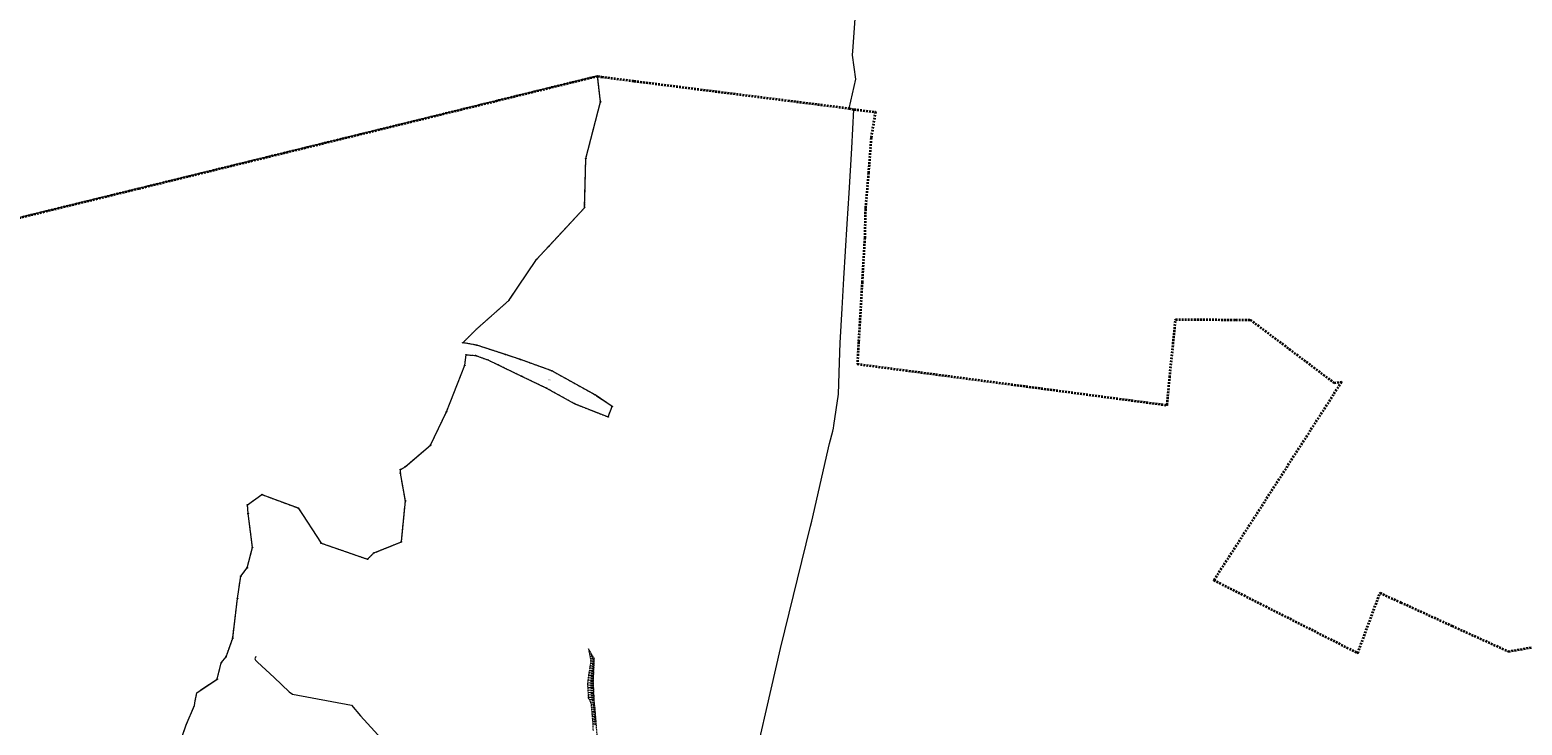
# Model space of a CAD drawing. Extents: x 5459987 to 5506369, y 5959610 to 5991660.
# Tile 40 of 51: x 5462107 to 5463336, y 5972440 to 5973012. Entities that reach past the tile are written whole.
import ezdxf
from ezdxf.enums import TextEntityAlignment as Align

# ---------------------------------------------------------------- set-up
doc = ezdxf.new("R2010")
doc.units = 0
for name, pattern in [('PRZER1-1', [1, 0.5, -0.5]), ('PRZER2-1', [1.5, 1, -0.5]), ('PRZER3-2', [2.5, 1.5, -1])]:
    doc.linetypes.add(name, pattern=pattern)
doc.layers.get('0').update_dxf_attribs({"linetype": 'CONTINUOUS'})
for name, color, linetype, lineweight in [('GEPPGD', 7, 'CONTINUOUS', 18), ('GEPPGO', 7, 'CONTINUOUS', 18), ('GESJOB', 7, 'CONTINUOUS', 35), ('GESOZN', 7, 'CONTINUOUS', 18), ('GSSZSN', 7, 'CONTINUOUS', 18), ('GUPPRZ_O', 7, 'CONTINUOUS', 18)]:
    doc.layers.add(name, color=color, linetype=linetype, lineweight=lineweight)
for name, color, linetype, lineweight, true_color in [('GESUZY', 7, 'CONTINUOUS', 18, 0x008000), ('GESUZY_O', 7, 'CONTINUOUS', 18, 0x008000), ('GSSWWS', 7, 'CONTINUOUS', 18, 0x59d9ff), ('GULEPR', 1, 'CONTINUOUS', 18, 0xff0000), ('GULEPR_O', 1, 'CONTINUOUS', 18, 0xff0000)]:
    doc.layers.add(name, color=color, linetype=linetype, lineweight=lineweight, true_color=true_color)
doc.styles.add('Arial', font='arial.ttf')

# ---------------------------------------------------------------- blocks, each defined once
blk = doc.blocks.new('GEPPGO1_1')
at = {"color": 0}
blk.add_lwpolyline([(0, 0.25), (0.077254, 0.237764), (0.146946, 0.202254), (0.202254, 0.146946), (0.237764, 0.077254), (0.25, 0), (0.237764, -0.077254), (0.202254, -0.146946), (0.146946, -0.202254), (0.077254, -0.237764), (0, -0.25), (-0.077254, -0.237764), (-0.146946, -0.202254), (-0.202254, -0.146946), (-0.237764, -0.077254), (-0.25, 0), (-0.237764, 0.077254), (-0.202254, 0.146946), (-0.146946, 0.202254), (-0.077254, 0.237764)], close=True, dxfattribs=at)
blk = doc.blocks.new('GEPPGD1_2')
blk.add_hatch(color=0).paths.add_polyline_path([(0, -0.045), (0.013906, -0.042798), (0.02645, -0.036406), (0.036406, -0.02645), (0.042798, -0.013906), (0.045, 0), (0.042798, 0.013906), (0.036406, 0.02645), (0.02645, 0.036406), (0.013906, 0.042798), (0, 0.045), (-0.013906, 0.042798), (-0.02645, 0.036406), (-0.036406, 0.02645), (-0.042798, 0.013906), (-0.045, 0), (-0.042798, -0.013906), (-0.036406, -0.02645), (-0.02645, -0.036406), (-0.013906, -0.042798)])
blk = doc.blocks.new('GEPPGD1_1')
at = {"color": 0}
blk.add_lwpolyline([(0, 0.25), (0.077254, 0.237764), (0.146946, 0.202254), (0.202254, 0.146946), (0.237764, 0.077254), (0.25, 0), (0.237764, -0.077254), (0.202254, -0.146946), (0.146946, -0.202254), (0.077254, -0.237764), (0, -0.25), (-0.077254, -0.237764), (-0.146946, -0.202254), (-0.202254, -0.146946), (-0.237764, -0.077254), (-0.25, 0), (-0.237764, 0.077254), (-0.202254, 0.146946), (-0.146946, 0.202254), (-0.077254, 0.237764)], close=True, dxfattribs=at)
blk = doc.blocks.new('GEPPGO1_2')
blk.add_hatch(color=0).paths.add_polyline_path([(0, -0.045), (0.013906, -0.042798), (0.02645, -0.036406), (0.036406, -0.02645), (0.042798, -0.013906), (0.045, 0), (0.042798, 0.013906), (0.036406, 0.02645), (0.02645, 0.036406), (0.013906, 0.042798), (0, 0.045), (-0.013906, 0.042798), (-0.02645, 0.036406), (-0.036406, 0.02645), (-0.042798, 0.013906), (-0.045, 0), (-0.042798, -0.013906), (-0.036406, -0.02645), (-0.02645, -0.036406), (-0.013906, -0.042798)])

msp = doc.modelspace()

# ---------------------------------------------------------------- linework, layer by layer
at = {"layer": 'GESJOB', "color": 252, "linetype": 'PRZER3-2', "lineweight": 35, "elevation": 10.2}
msp.add_lwpolyline([(5461355.1, 5972675.7), (5462196.7, 5972881.8), (5462574.5, 5972974.4), (5462577.8, 5972973.7), (5462604.4, 5972970.3), (5462781.6, 5972947.8), (5462785.6, 5972946.9), (5462803.2, 5972944.9), (5462799.7, 5972923.4), (5462797.5, 5972894.6), (5462795, 5972865), (5462794.4, 5972841.1), (5462792.3, 5972804.9), (5462789.4, 5972755.5), (5462788.4, 5972737.3), (5463043.5, 5972703.4), (5463045.6, 5972726.3), (5463050.5, 5972774), (5463100, 5972773.7), (5463112, 5972773.7), (5463144.1, 5972749.6), (5463180.9, 5972721.9), (5463187.1, 5972722.5), (5463082, 5972559.2), (5463200.5, 5972499.2), (5463218.8, 5972548.7), (5463236, 5972540.9), (5463278.2, 5972521.6), (5463324.7, 5972500.5), (5463410.2, 5972516.1)], dxfattribs=at)
at = {"layer": 'GESOZN', "color": 252, "linetype": 'Continuous', "lineweight": 18, "elevation": 10.1}
msp.add_lwpolyline([(5462697.3, 5972382.3), (5462725.2, 5972503), (5462749.8, 5972603.8), (5462751, 5972607.9), (5462765.4, 5972671.8), (5462768.2, 5972681.9), (5462768.7, 5972684.3), (5462769.1, 5972686.7), (5462772.8, 5972712.5), (5462773.7, 5972738.4), (5462774.2, 5972754.8), (5462775.8, 5972782.9), (5462777.3, 5972807.6), (5462780, 5972852.8), (5462781.5, 5972877.9), (5462783.7, 5972915), (5462785.6, 5972946.9), (5462781.6, 5972947.8), (5462787.2, 5972971.7), (5462784.4, 5972991.7), (5462784.9, 5972998.4), (5462786.9, 5973025.7)], dxfattribs=at)
at = {"layer": 'GESUZY', "color": 252, "linetype": 'PRZER1-1', "lineweight": 18, "elevation": 10.1}
msp.add_lwpolyline([(5462225.5, 5972410.7), (5462235.7, 5972440), (5462242.4, 5972456), (5462243.2, 5972460), (5462244.5, 5972466.6), (5462261.2, 5972477.8), (5462264.6, 5972491.3), (5462268.5, 5972496.1), (5462274, 5972511.6), (5462277.9, 5972544.1), (5462280.6, 5972562.5), (5462285.9, 5972569.4), (5462290.3, 5972586.3), (5462288.7, 5972599.2), (5462286.7, 5972614.2), (5462286.2, 5972621.3), (5462298.1, 5972629.8), (5462327.8, 5972618.7), (5462346.8, 5972589.8), (5462385.1, 5972576.5), (5462390.3, 5972581.7), (5462412.9, 5972590.8), (5462416.2, 5972624.5), (5462412.1, 5972647.4), (5462412.1, 5972650.3), (5462416.1, 5972652.7), (5462436.9, 5972670.5), (5462450, 5972697.9), (5462465.1, 5972736.2), (5462466.2, 5972744.9), (5462474, 5972744.3), (5462484.2, 5972740.6), (5462492.7, 5972736.5), (5462497.1, 5972734.4), (5462511.8, 5972727.3), (5462532.5, 5972717.4), (5462555.3, 5972704.7), (5462583.1, 5972693.7), (5462586.5, 5972702.2), (5462572.4, 5972711.8), (5462536.8, 5972731.6), (5462510.9, 5972741), (5462498.7, 5972745), (5462475.1, 5972752.7), (5462463.5, 5972754.8), (5462474.9, 5972766.1), (5462501.5, 5972789.7), (5462524.1, 5972823.4), (5462534.4, 5972834.2), (5462563.8, 5972866), (5462564.8, 5972906.6), (5462576.9, 5972953.2), (5462574.5, 5972974.4), (5462196.7, 5972881.8), (5461355.1, 5972675.7)], dxfattribs=at)
at = {"layer": 'GSSWWS', "color": 252, "linetype": 'Continuous', "lineweight": 18, "elevation": 10.1}
msp.add_lwpolyline([(5462225.5, 5972410.7), (5462235.7, 5972440), (5462242.4, 5972456), (5462243.2, 5972460), (5462244.5, 5972466.6), (5462261.2, 5972477.8), (5462264.6, 5972491.3), (5462268.5, 5972496.1), (5462274, 5972511.6), (5462277.9, 5972544.1), (5462280.6, 5972562.5), (5462285.9, 5972569.4), (5462290.3, 5972586.3), (5462288.7, 5972599.2), (5462286.7, 5972614.2), (5462286.2, 5972621.3), (5462298.1, 5972629.8), (5462327.8, 5972618.7), (5462346.8, 5972589.8), (5462385.1, 5972576.5), (5462390.3, 5972581.7), (5462412.9, 5972590.8), (5462416.2, 5972624.5), (5462412.1, 5972647.4), (5462412.1, 5972650.3), (5462416.1, 5972652.7), (5462436.9, 5972670.5), (5462450, 5972697.9), (5462465.1, 5972736.2), (5462466.2, 5972744.9), (5462474, 5972744.3), (5462484.2, 5972740.6), (5462492.7, 5972736.5), (5462497.1, 5972734.4), (5462511.8, 5972727.3), (5462532.5, 5972717.4), (5462555.3, 5972704.7), (5462583.1, 5972693.7), (5462586.5, 5972702.2), (5462572.4, 5972711.8), (5462536.8, 5972731.6), (5462510.9, 5972741), (5462498.7, 5972745), (5462475.1, 5972752.7), (5462463.5, 5972754.8), (5462474.9, 5972766.1), (5462501.5, 5972789.7), (5462524.1, 5972823.4), (5462534.4, 5972834.2), (5462563.8, 5972866), (5462564.8, 5972906.6), (5462576.9, 5972953.2), (5462574.5, 5972974.4), (5462196.7, 5972881.8), (5461355.2, 5972675.7)], dxfattribs=at)
at = {"layer": 'GSSZSN', "color": 252, "linetype": 'PRZER2-1', "lineweight": 18, "elevation": 10.1}
msp.add_lwpolyline([(5462574.7, 5972424.1), (5462573.1, 5972444.6), (5462572.4, 5972454.2), (5462571.8, 5972458.4), (5462571, 5972476.5), (5462571.8, 5972494.4), (5462567, 5972502.6), (5462568.9, 5972492.8), (5462566.1, 5972475), (5462566.8, 5972462.5), (5462569, 5972457.9), (5462570.5, 5972441), (5462570.7, 5972435.1)], dxfattribs=at)
at = {"layer": 'GSSZSN', "color": 252, "linetype": 'Continuous', "lineweight": 18, "elevation": 10.1}
for points in [[(5462567, 5972502.4), (5462567.1, 5972502.4)], [(5462567.6, 5972501.6), (5462567.4, 5972501.5)], [(5462567.4, 5972500.3), (5462568.1, 5972500.7)], [(5462567.8, 5972498.2), (5462569.1, 5972499)], [(5462568.6, 5972499.9), (5462568.1, 5972499.6)], [(5462568.2, 5972496.2), (5462570.1, 5972497.3)], [(5462568.6, 5972494.1), (5462571.1, 5972495.6)], [(5462569.6, 5972498.2), (5462568.8, 5972497.7)], [(5462568.8, 5972492.9), (5462571.8, 5972492.8)], [(5462570.6, 5972496.5), (5462569.5, 5972495.8)], [(5462571.8, 5972493.8), (5462570.2, 5972493.9)], [(5462571.7, 5972491.8), (5462570.2, 5972491.9)], [(5462566.7, 5972479.1), (5462571.1, 5972478.9)], [(5462567, 5972481.1), (5462571.2, 5972480.9)], [(5462567.3, 5972483.1), (5462571.3, 5972482.9)], [(5462567.6, 5972485), (5462571.4, 5972484.9)], [(5462567.9, 5972487), (5462571.5, 5972486.9)], [(5462568.3, 5972489), (5462571.6, 5972488.8)], [(5462568.6, 5972491), (5462571.7, 5972490.8)], [(5462571.2, 5972479.9), (5462569, 5972480)], [(5462571.3, 5972481.9), (5462569.2, 5972482)], [(5462571.3, 5972483.9), (5462569.4, 5972484)], [(5462571.4, 5972485.9), (5462569.6, 5972485.9)], [(5462571.5, 5972487.8), (5462569.8, 5972487.9)], [(5462571.6, 5972489.8), (5462570, 5972489.9)], [(5462566.1, 5972474.7), (5462571.1, 5972474.9)], [(5462566.2, 5972472.8), (5462571.2, 5972473)], [(5462566.3, 5972470.8), (5462571.2, 5972471)], [(5462566.4, 5972477.1), (5462571, 5972476.9)], [(5462566.4, 5972468.8), (5462571.3, 5972469)], [(5462566.5, 5972466.8), (5462571.4, 5972467)], [(5462571, 5972475.9), (5462568.6, 5972475.8)], [(5462571.1, 5972474), (5462568.6, 5972473.9)], [(5462571.2, 5972472), (5462568.7, 5972471.9)], [(5462571.1, 5972477.9), (5462568.8, 5972478)], [(5462571.3, 5972470), (5462568.8, 5972469.9)], [(5462571.4, 5972468), (5462568.9, 5972467.9)], [(5462566.6, 5972464.8), (5462571.5, 5972465)], [(5462566.8, 5972462.8), (5462571.6, 5972463)], [(5462567.6, 5972460.9), (5462571.7, 5972461.1)], [(5462568.5, 5972458.9), (5462571.7, 5972459.1)], [(5462571.4, 5972466), (5462569, 5972465.9)], [(5462571.5, 5972464), (5462569.1, 5972463.9)], [(5462569.1, 5972456.6), (5462572, 5972457.1)], [(5462569.3, 5972454.7), (5462572.3, 5972455.1)], [(5462571.6, 5972462), (5462569.4, 5972462)], [(5462571.7, 5972460.1), (5462569.9, 5972460)], [(5462571.8, 5972458.1), (5462570.4, 5972457.9)], [(5462572.1, 5972456.1), (5462570.7, 5972455.9)], [(5462569.4, 5972453), (5462572.5, 5972453.2)], [(5462569.6, 5972451), (5462572.6, 5972451.2)], [(5462569.8, 5972449), (5462572.8, 5972449.2)], [(5462569.9, 5972447), (5462572.9, 5972447.2)], [(5462570.1, 5972445), (5462573, 5972445.2)], [(5462570.3, 5972443), (5462573.2, 5972443.3)], [(5462572.4, 5972454.2), (5462570.9, 5972454.1)], [(5462572.6, 5972452.2), (5462571, 5972452.1)], [(5462572.7, 5972450.2), (5462571.2, 5972450.1)], [(5462572.8, 5972448.2), (5462571.3, 5972448.1)], [(5462572.9, 5972446.2), (5462571.5, 5972446.1)], [(5462573.1, 5972444.2), (5462571.6, 5972444.1)], [(5462573.2, 5972442.3), (5462571.8, 5972442.1)], [(5462570.4, 5972441), (5462573.3, 5972441.3)], [(5462573.4, 5972440.3), (5462571.9, 5972440.2)]]:
    msp.add_lwpolyline(points, dxfattribs=at)
at = {"layer": 'GULEPR', "color": 1, "linetype": 'Continuous', "lineweight": 18, "true_color": 0xff0000, "elevation": 10.1}
msp.add_lwpolyline([(5462293.1, 5972496.4), (5462292.1, 5972494.4), (5462292.7, 5972493.4), (5462294.4, 5972491.8), (5462308.2, 5972479.1), (5462320.5, 5972467.3), (5462323.3, 5972465.3), (5462371.9, 5972456.3), (5462379.2, 5972447.6), (5462396.4, 5972428.7)], dxfattribs=at)
msp.add_lwpolyline([(5462293.1, 5972496.4), (5462292.1, 5972494.4), (5462292.7, 5972493.4), (5462294.4, 5972491.8), (5462308.2, 5972479.1), (5462320.5, 5972467.3), (5462323.3, 5972465.3), (5462371.9, 5972456.3), (5462379.2, 5972447.6), (5462396.4, 5972428.7)], dxfattribs=at)

# ---------------------------------------------------------------- block references
at = {"layer": 'GEPPGD', "color": 86, "linetype": 'Continuous', "lineweight": 18, "true_color": 0x1a7000}
for name, p in [('GEPPGD1_1', (5462576.9, 5972953.2, 10.2)), ('GEPPGD1_1', (5462564.8, 5972906.6, 10.2)), ('GEPPGD1_1', (5462563.8, 5972866, 10.2)), ('GEPPGD1_1', (5462524.1, 5972823.4, 10.2)), ('GEPPGD1_1', (5462534.4, 5972834.2, 10.2)), ('GEPPGD1_1', (5462501.5, 5972789.7, 10.2)), ('GEPPGD1_1', (5462474.9, 5972766.1, 10.2)), ('GEPPGD1_1', (5462463.5, 5972754.8, 10.2)), ('GEPPGD1_1', (5462475.1, 5972752.7, 10.2)), ('GEPPGD1_1', (5462466.2, 5972744.9, 10.2)), ('GEPPGD1_1', (5462474, 5972744.3, 10.2)), ('GEPPGD1_1', (5462484.2, 5972740.6, 10.2)), ('GEPPGD1_1', (5462498.7, 5972745, 10.2)), ('GEPPGD1_1', (5462510.9, 5972741, 10.2)), ('GEPPGD1_1', (5462465.1, 5972736.2, 10.2)), ('GEPPGD1_1', (5462492.7, 5972736.5, 10.2)), ('GEPPGD1_1', (5462497.1, 5972734.4, 10.2)), ('GEPPGD1_1', (5462511.8, 5972727.3, 10.2)), ('GEPPGD1_1', (5462536.8, 5972731.6, 10.2)), ('GEPPGD1_1', (5462532.5, 5972717.4, 10.2)), ('GEPPGD1_1', (5462555.3, 5972704.7, 10.2)), ('GEPPGD1_1', (5462572.4, 5972711.8, 10.2)), ('GEPPGD1_1', (5462586.5, 5972702.2, 10.2)), ('GEPPGD1_1', (5462450, 5972697.9, 10.2)), ('GEPPGD1_1', (5462583.1, 5972693.7, 10.2)), ('GEPPGD1_1', (5462436.9, 5972670.5, 10.2)), ('GEPPGD1_1', (5462416.1, 5972652.7, 10.2)), ('GEPPGD1_1', (5462412.1, 5972647.4, 10.2)), ('GEPPGD1_1', (5462412.1, 5972650.3, 10.2)), ('GEPPGD1_1', (5462298.1, 5972629.8, 10.2)), ('GEPPGD1_1', (5462286.2, 5972621.3, 10.2)), ('GEPPGD1_1', (5462286.7, 5972614.2, 10.2)), ('GEPPGD1_1', (5462327.8, 5972618.7, 10.2)), ('GEPPGD1_1', (5462416.2, 5972624.5, 10.2)), ('GEPPGD1_1', (5462346.8, 5972589.8, 10.2)), ('GEPPGD1_1', (5462412.9, 5972590.8, 10.2)), ('GEPPGD1_1', (5462290.3, 5972586.3, 10.2)), ('GEPPGD1_1', (5462390.3, 5972581.7, 10.2)), ('GEPPGD1_1', (5462285.9, 5972569.4, 10.2)), ('GEPPGD1_1', (5462385.1, 5972576.5, 10.2)), ('GEPPGD1_1', (5462280.6, 5972562.5, 10.2)), ('GEPPGD1_1', (5462277.9, 5972544.1, 10.2)), ('GEPPGD1_1', (5462274, 5972511.6, 10.2)), ('GEPPGD1_1', (5462264.6, 5972491.3, 10.2)), ('GEPPGD1_1', (5462268.5, 5972496.1, 10.2)), ('GEPPGD1_1', (5462261.2, 5972477.8, 10.2)), ('GEPPGD1_2', (5462242.4, 5972456, 10.2)), ('GEPPGD1_2', (5462244.5, 5972466.6, 10.2)), ('GEPPGD1_2', (5462235.7, 5972440, 10.2))]:
    msp.add_blockref(name, p, dxfattribs=at)
at = {"layer": 'GEPPGO', "color": 252, "linetype": 'Continuous', "lineweight": 18}
for name, p in [('GEPPGO1_1', (5462574.5, 5972974.4, 10.2)), ('GEPPGO1_1', (5462577.8, 5972973.7, 10.2)), ('GEPPGO1_1', (5462604.4, 5972970.3, 10.2)), ('GEPPGO1_1', (5462781.6, 5972947.8, 10.2)), ('GEPPGO1_1', (5462785.6, 5972946.9, 10.2)), ('GEPPGO1_1', (5462803.2, 5972944.9, 10.2)), ('GEPPGO1_1', (5462799.7, 5972923.4, 10.2)), ('GEPPGO1_1', (5462797.5, 5972894.6, 10.2)), ('GEPPGO1_2', (5462196.7, 5972881.8, 10.2)), ('GEPPGO1_1', (5462795, 5972865, 10.2)), ('GEPPGO1_1', (5462794.4, 5972841.1, 10.2)), ('GEPPGO1_1', (5462792.3, 5972804.9, 10.2)), ('GEPPGO1_1', (5463050.5, 5972774, 10.2)), ('GEPPGO1_1', (5463100, 5972773.7, 10.2)), ('GEPPGO1_1', (5463112, 5972773.7, 10.2)), ('GEPPGO1_1', (5462789.4, 5972755.5, 10.2)), ('GEPPGO1_1', (5463144.1, 5972749.6, 10.2)), ('GEPPGO1_1', (5462788.4, 5972737.3, 10.2)), ('GEPPGO1_1', (5463045.6, 5972726.3, 10.2)), ('GEPPGO1_1', (5463180.9, 5972721.9, 10.2)), ('GEPPGO1_1', (5463187.1, 5972722.5, 10.2)), ('GEPPGO1_1', (5463043.5, 5972703.4, 10.2)), ('GEPPGO1_1', (5463082, 5972559.2, 10.2)), ('GEPPGO1_1', (5463218.8, 5972548.7, 10.2)), ('GEPPGO1_1', (5463236, 5972540.9, 10.2)), ('GEPPGO1_1', (5463278.2, 5972521.6, 10.2)), ('GEPPGO1_1', (5463200.5, 5972499.2, 10.2)), ('GEPPGO1_1', (5463324.7, 5972500.5, 10.2))]:
    msp.add_blockref(name, p, dxfattribs=at)

# ---------------------------------------------------------------- texts
at = {"layer": 'GESUZY_O', "color": 252, "linetype": 'Continuous', "lineweight": 0, "style": 'Arial'}
msp.add_text('Wm', height=1, dxfattribs=at).set_placement((5462535, 5972723.7, 10.8), align=Align.CENTER)
at = {"layer": 'GULEPR_O', "color": 1, "linetype": 'Continuous', "lineweight": 0, "true_color": 0xff0000, "style": 'Arial'}
msp.add_text('ew', height=0.75, rotation=349.5376, dxfattribs=at).set_placement((5462347.6, 5972460.5, 10.8), align=Align.CENTER)
at = {"layer": 'GUPPRZ_O', "color": 1, "linetype": 'Continuous', "lineweight": 0, "true_color": 0xff0000, "style": 'Arial'}
for s, rotation, p in [('-0.1', 317.2457, (5462294.5, 5972491.3, 10.8)), ('0.3', 312.2556, (5462379.2, 5972447.1, 10.8))]:
    msp.add_text(s, height=0.75, rotation=rotation, dxfattribs=at).set_placement(p)

doc.saveas('drawing.dxf')
